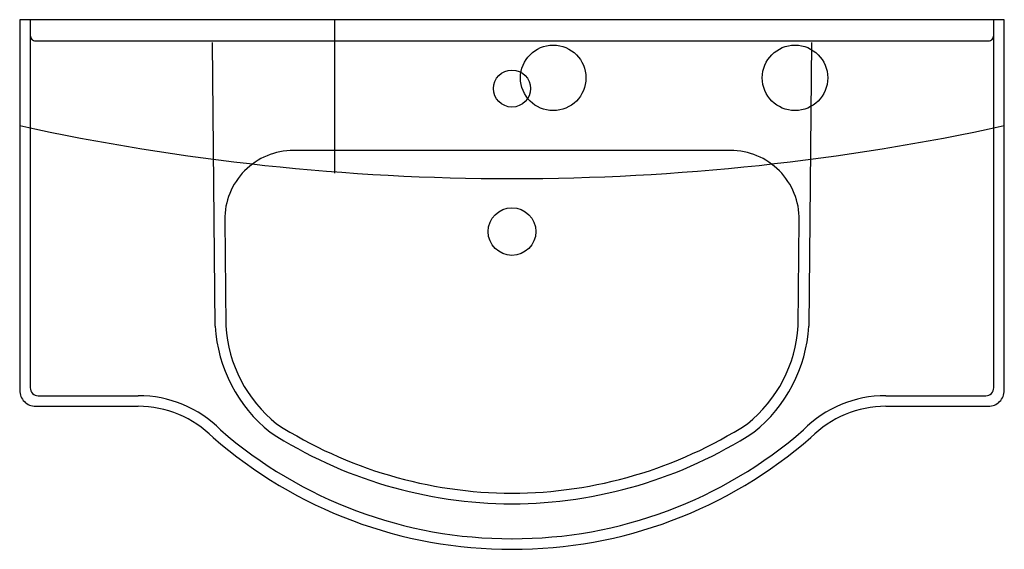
# Model space of a CAD drawing. Header units: millimetres. Extents: x -0.465 to 0.465, y -0.5 to 0.
import ezdxf

# ---------------------------------------------------------------- set-up
doc = ezdxf.new("R2010")
doc.units = ezdxf.units.MM
doc.header["$LTSCALE"] = 0.25
doc.linetypes.add('DASHED2', pattern=[9.525, 6.35, -3.175])
doc.layers.add('BLOCKS', color=3, linetype='Continuous')

msp = doc.modelspace()

# ---------------------------------------------------------------- linework, layer by layer
at = {"layer": 'BLOCKS'}
for p, q in [((-0.465, 0), (-0.465, -0.35)), ((0.465, 0), (-0.465, 0)), ((-0.455, 0), (-0.455, -0.3475)), ((-0.16781, 0), (-0.16781, -0.14492)), ((0.455, -0.3475), (0.455, 0)), ((0.465, -0.35), (0.465, 0)), ((-0.28043, -0.28946), (-0.28283, -0.02143)), ((0.28283, -0.02143), (0.28043, -0.28946)), ((0.20637, -0.1234), (-0.20637, -0.1234)), ((-0.27133, -0.18899), (-0.27043, -0.28909)), ((0.27043, -0.28909), (0.27133, -0.18899)), ((-0.4475, -0.355), (-0.3531, -0.355)), ((0.3531, -0.355), (0.4475, -0.355)), ((-0.45, -0.365), (-0.3531, -0.365)), ((0.3531, -0.365), (0.45, -0.365))]:
    msp.add_line(p, q, dxfattribs=at)
msp.add_lwpolyline([(-0.455, -0.015, 0.414214), (-0.45, -0.02), (0.45, -0.02, 0.414214), (0.455, -0.015)], format="xyb", dxfattribs=at)
at = {"layer": 'BLOCKS', "linetype": 'DASHED2'}
for centre in [(0.03891, -0.0549), (0.26731, -0.0549)]:
    msp.add_circle(centre, 0.03093, dxfattribs=at)
at = {"layer": 'BLOCKS'}
for centre, radius in [((0, -0.065), 0.0175), ((0, -0.2), 0.0225)]:
    msp.add_circle(centre, radius, dxfattribs=at)
for centre, radius, start, end in [((0, 2.03725), 2.18725, 257.72549, 282.27451), ((-0.20633, -0.1884), 0.065, 90.03675, 180.51452), ((0.20633, -0.1884), 0.065, 359.48548, 89.96325), ((-0.14125, -0.28064), 0.13945, 183.62697, 231.30836), ((-0.14125, -0.28064), 0.12945, 183.74509, 231.23864), ((0.14125, -0.28064), 0.12945, 308.76136, 356.25491), ((0.14125, -0.28064), 0.13945, 308.69164, 356.37303), ((-0.45, -0.35), 0.015, 179.99996, 270.00004), ((-0.4475, -0.3475), 0.0075, 179.99996, 270.00004), ((0.4475, -0.3475), 0.0075, 269.99996, 0.00004), ((0.45, -0.35), 0.015, 269.99996, 0.00004), ((-0.3531, -0.465), 0.11, 44.95239, 89.99971), ((0.3531, -0.465), 0.11, 90.00029, 135.04761), ((-0.3531, -0.465), 0.1, 44.95249, 89.99981), ((0.3531, -0.465), 0.1, 90.00019, 135.04751), ((-0.00106, -0.07269), 0.41731, 228.92556, 270.14586), ((0.00144, -0.03237), 0.4247, 237.23068, 269.80551), ((0.00145, -0.03213), 0.41494, 237.36951, 269.80817), ((-0.00145, -0.03213), 0.41494, 270.19183, 302.63049), ((0.00106, -0.07269), 0.41731, 269.85414, 311.07444), ((-0.00144, -0.03237), 0.4247, 270.19449, 302.76932), ((-0.00106, -0.07279), 0.42721, 228.82407, 270.14263), ((0.00106, -0.07279), 0.42721, 269.85737, 311.17593)]:
    msp.add_arc(centre, radius, start, end, dxfattribs=at)

doc.saveas('drawing.dxf')
